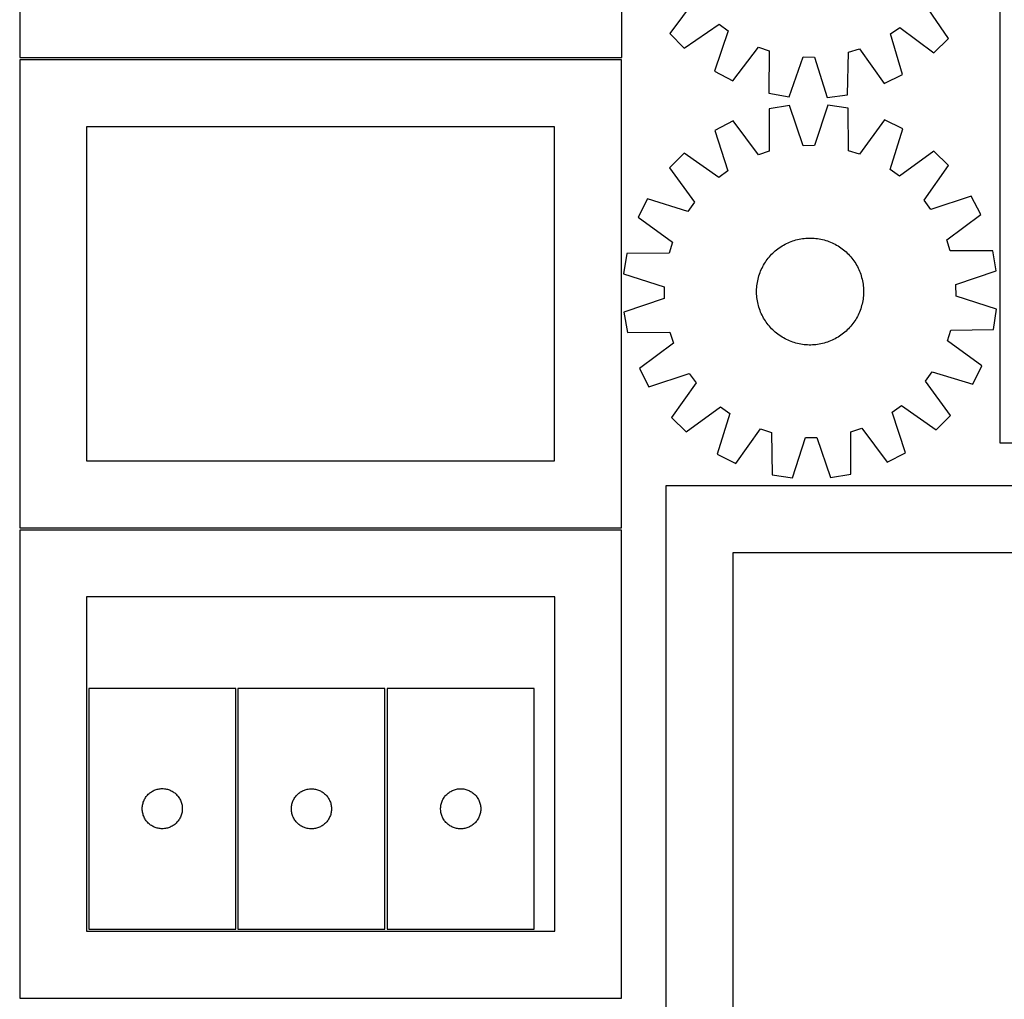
# Model space of a CAD drawing. Header units: millimetres. Extents: x 7 to 1493, y 7 to 2993.
# Tile 2 of 12: x 7 to 743, y 709 to 1442. Entities that reach past the tile are written whole.
import ezdxf

# ---------------------------------------------------------------- set-up
doc = ezdxf.new("R2010")
doc.units = ezdxf.units.MM
doc.layers.add('CUT', color=7, linetype='CONTINUOUS', true_color=0x000000)

msp = doc.modelspace()

# ---------------------------------------------------------------- linework, layer by layer
at = {"layer": 'CUT'}
for p, q in [((6.79438, 1763.738703), (6.79438, 1413.738703)), ((456.79438, 1413.738703), (456.79438, 1763.738703)), ((739.53968, 1475.497859), (739.53968, 1125.497859)), ((511.670722, 1457.147643), (492.66978, 1431.692998)), ((701.204687, 1427.848827), (683.154806, 1453.986474)), ((503.34699, 1420.614743), (529.484636, 1438.664624)), ((529.484636, 1438.664624), (536.327358, 1433.497755)), ((657.643286, 1431.261395), (664.671787, 1436.17256)), ((664.671787, 1436.17256), (690.126432, 1417.171617)), ((492.66978, 1431.692998), (503.34699, 1420.614743)), ((536.327358, 1433.497755), (526.122305, 1403.417335)), ((666.732766, 1400.825296), (657.643286, 1431.261395)), ((539.700305, 1396.180729), (558.980964, 1421.424162)), ((558.980964, 1421.424162), (567.085429, 1418.624695)), ((690.126432, 1417.171617), (701.204687, 1427.848827)), ((6.79438, 1413.738703), (456.79438, 1413.738703)), ((567.085429, 1418.624695), (566.675208, 1386.862981)), ((581.824887, 1384.176392), (592.361234, 1414.142375)), ((592.361234, 1414.142375), (600.934121, 1413.984341)), ((600.934121, 1413.984341), (610.358887, 1383.650391)), ((625.59729, 1385.776801), (626.357953, 1417.532054)), ((626.357953, 1417.532054), (634.560088, 1420.030923)), ((634.560088, 1420.030923), (652.89728, 1394.094035)), ((456.581163, 1411.903089), (6.581163, 1411.903089)), ((6.581163, 1411.903089), (6.581163, 1061.903089)), ((456.581163, 1061.903089), (456.581163, 1411.903089)), ((526.122305, 1403.417335), (539.700305, 1396.180729)), ((652.89728, 1394.094035), (666.732766, 1400.825296)), ((566.675208, 1386.862981), (581.824887, 1384.176392)), ((610.358887, 1383.650391), (625.59729, 1385.776801)), ((582.202511, 1377.7731), (567.025267, 1375.246879)), ((592.421358, 1347.697364), (582.202511, 1377.7731)), ((610.740478, 1377.997306), (600.995437, 1347.764725)), ((625.955541, 1375.709859), (610.740478, 1377.997306)), ((567.025267, 1375.246879), (567.099563, 1343.482603)), ((626.380328, 1343.948336), (625.955541, 1375.709859)), ((539.95333, 1366.21493), (526.299558, 1359.122324)), ((558.965945, 1340.769002), (539.95333, 1366.21493)), ((653.166043, 1367.104374), (634.555578, 1341.362864)), ((666.929568, 1360.227169), (653.166043, 1367.104374)), ((406.581163, 1361.903089), (56.581163, 1361.903089)), ((56.581163, 1361.903089), (56.581163, 1111.903089)), ((406.581163, 1111.903089), (406.581163, 1361.903089)), ((526.299558, 1359.122324), (536.18592, 1328.935662)), ((657.518714, 1329.8889), (666.929568, 1360.227169)), ((600.995437, 1347.764725), (592.421358, 1347.697364)), ((503.343643, 1342.166742), (492.54987, 1331.202026)), ((529.288938, 1323.841448), (503.343643, 1342.166742)), ((567.099563, 1343.482603), (558.965945, 1340.769002)), ((634.555578, 1341.362864), (626.380328, 1343.948336)), ((690.149053, 1343.634359), (664.494884, 1324.903679)), ((701.113769, 1332.840586), (690.149053, 1343.634359)), ((682.788475, 1306.895291), (701.113769, 1332.840586)), ((492.54987, 1331.202026), (511.28055, 1305.547857)), ((536.18592, 1328.935662), (529.288938, 1323.841448)), ((664.494884, 1324.903679), (657.518714, 1329.8889)), ((475.95706, 1307.982541), (469.079855, 1294.219016)), ((506.295329, 1298.571687), (475.95706, 1307.982541)), ((511.28055, 1305.547857), (506.295329, 1298.571687)), ((687.882688, 1299.998309), (682.788475, 1306.895291)), ((718.069351, 1309.884671), (687.882688, 1299.998309)), ((725.161957, 1296.230899), (718.069351, 1309.884671)), ((699.716029, 1277.218284), (725.161957, 1296.230899)), ((469.079855, 1294.219016), (494.821365, 1275.608551)), ((494.821365, 1275.608551), (492.235893, 1267.433301)), ((577.747203, 1273.363817), (578.848356, 1273.969184)), ((578.848356, 1273.969184), (579.96798, 1274.539664)), ((579.96798, 1274.539664), (581.104972, 1275.074695)), ((581.104972, 1275.074695), (582.258208, 1275.573748)), ((582.258208, 1275.573748), (583.42655, 1276.03633)), ((583.42655, 1276.03633), (584.608846, 1276.461986)), ((584.608846, 1276.461986), (585.803929, 1276.850295)), ((585.803929, 1276.850295), (587.010619, 1277.200874)), ((587.010619, 1277.200874), (588.227726, 1277.513377)), ((588.227726, 1277.513377), (589.454048, 1277.787495)), ((589.454048, 1277.787495), (590.688375, 1278.022959)), ((590.688375, 1278.022959), (591.92949, 1278.219535)), ((591.92949, 1278.219535), (593.176166, 1278.377029)), ((593.176166, 1278.377029), (594.427174, 1278.495287)), ((594.427174, 1278.495287), (595.68128, 1278.574192)), ((595.68128, 1278.574192), (596.937245, 1278.613665)), ((596.937245, 1278.613665), (598.193831, 1278.613668)), ((598.193831, 1278.613668), (599.449796, 1278.5742)), ((599.449796, 1278.5742), (600.703902, 1278.495302)), ((600.703902, 1278.495302), (601.954911, 1278.377049)), ((601.954911, 1278.377049), (603.201588, 1278.21956)), ((603.201588, 1278.21956), (604.442703, 1278.02299)), ((604.442703, 1278.02299), (605.677032, 1277.787532)), ((605.677032, 1277.787532), (606.903355, 1277.513419)), ((606.903355, 1277.513419), (608.120463, 1277.200922)), ((608.120463, 1277.200922), (609.327155, 1276.850348)), ((609.327155, 1276.850348), (610.52224, 1276.462045)), ((610.52224, 1276.462045), (611.704538, 1276.036394)), ((611.704538, 1276.036394), (612.872882, 1275.573817)), ((612.872882, 1275.573817), (614.02612, 1275.074769)), ((614.02612, 1275.074769), (615.163114, 1274.539744)), ((615.163114, 1274.539744), (616.282741, 1273.969268)), ((616.282741, 1273.969268), (617.383897, 1273.363906)), ((702.42963, 1269.084666), (699.716029, 1277.218284)), ((460.474371, 1267.008514), (458.186923, 1251.793451)), ((492.235893, 1267.433301), (460.474371, 1267.008514)), ((567.980324, 1265.539035), (568.840513, 1266.455048)), ((568.840513, 1266.455048), (569.729051, 1267.34359)), ((569.729051, 1267.34359), (570.645061, 1268.203784)), ((570.645061, 1268.203784), (571.587638, 1269.034781)), ((571.587638, 1269.034781), (572.555851, 1269.835761)), ((572.555851, 1269.835761), (573.548747, 1270.605933)), ((573.548747, 1270.605933), (574.565344, 1271.344538)), ((574.565344, 1271.344538), (575.60464, 1272.050846)), ((575.60464, 1272.050846), (576.665609, 1272.724161)), ((576.665609, 1272.724161), (577.747203, 1273.363817)), ((617.383897, 1273.363906), (618.465494, 1272.724255)), ((618.465494, 1272.724255), (619.526465, 1272.050945)), ((619.526465, 1272.050945), (620.565764, 1271.344642)), ((620.565764, 1271.344642), (621.582365, 1270.606042)), ((621.582365, 1270.606042), (622.575264, 1269.835874)), ((622.575264, 1269.835874), (623.543481, 1269.034898)), ((623.543481, 1269.034898), (624.486062, 1268.203906)), ((624.486062, 1268.203906), (625.402075, 1267.343716)), ((625.402075, 1267.343716), (626.290617, 1266.455178)), ((626.290617, 1266.455178), (627.150811, 1265.539168)), ((734.193906, 1269.158963), (702.42963, 1269.084666)), ((736.720127, 1253.981718), (734.193906, 1269.158963)), ((562.820323, 1258.43687), (563.459974, 1259.518467)), ((563.459974, 1259.518467), (564.133284, 1260.579439)), ((564.133284, 1260.579439), (564.839588, 1261.618737)), ((564.839588, 1261.618737), (565.578188, 1262.635338)), ((565.578188, 1262.635338), (566.348355, 1263.628237)), ((566.348355, 1263.628237), (567.149331, 1264.596455)), ((567.149331, 1264.596455), (567.980324, 1265.539035)), ((627.150811, 1265.539168), (627.981808, 1264.596592)), ((627.981808, 1264.596592), (628.782788, 1263.628378)), ((628.782788, 1263.628378), (629.55296, 1262.635482)), ((629.55296, 1262.635482), (630.291565, 1261.618885)), ((630.291565, 1261.618885), (630.997873, 1260.579589)), ((630.997873, 1260.579589), (631.671188, 1259.51862)), ((631.671188, 1259.51862), (632.310844, 1258.437026)), ((458.186923, 1251.793451), (488.419504, 1242.04841)), ((559.722185, 1251.575213), (560.147835, 1252.757511)), ((560.147835, 1252.757511), (560.610412, 1253.925855)), ((560.610412, 1253.925855), (561.10946, 1255.079093)), ((561.10946, 1255.079093), (561.644485, 1256.216087)), ((561.644485, 1256.216087), (562.214961, 1257.335714)), ((562.214961, 1257.335714), (562.820323, 1258.43687)), ((632.310844, 1258.437026), (632.916211, 1257.335873)), ((632.916211, 1257.335873), (633.486691, 1256.216249)), ((633.486691, 1256.216249), (634.021722, 1255.079258)), ((634.021722, 1255.079258), (634.520775, 1253.926022)), ((634.520775, 1253.926022), (634.983357, 1252.757679)), ((634.983357, 1252.757679), (635.409013, 1251.575383)), ((706.644391, 1243.762871), (736.720127, 1253.981718)), ((557.80718, 1243.007884), (557.964669, 1244.254561)), ((557.964669, 1244.254561), (558.16124, 1245.495676)), ((558.16124, 1245.495676), (558.396697, 1246.730005)), ((558.396697, 1246.730005), (558.67081, 1247.956328)), ((558.67081, 1247.956328), (558.983308, 1249.173436)), ((558.983308, 1249.173436), (559.333881, 1250.380128)), ((559.333881, 1250.380128), (559.722185, 1251.575213)), ((635.409013, 1251.575383), (635.797322, 1250.3803)), ((635.797322, 1250.3803), (636.147901, 1249.17361)), ((636.147901, 1249.17361), (636.460404, 1247.956503)), ((636.460404, 1247.956503), (636.734522, 1246.730181)), ((636.734522, 1246.730181), (636.969986, 1245.495854)), ((636.969986, 1245.495854), (637.166562, 1244.25474)), ((637.166562, 1244.25474), (637.324056, 1243.008063)), ((488.419504, 1242.04841), (488.486865, 1233.474331)), ((557.570561, 1239.246804), (557.610029, 1240.502769)), ((557.570564, 1237.990218), (557.570561, 1239.246804)), ((557.610037, 1236.734253), (557.570564, 1237.990218)), ((557.610029, 1240.502769), (557.688928, 1241.756875)), ((557.688928, 1241.756875), (557.80718, 1243.007884)), ((637.324056, 1243.008063), (637.442314, 1241.757055)), ((637.442314, 1241.757055), (637.521219, 1240.502949)), ((637.521219, 1240.502949), (637.560692, 1239.246984)), ((637.560695, 1237.990398), (637.521227, 1236.734433)), ((637.560692, 1239.246984), (637.560695, 1237.990398)), ((706.711752, 1235.188792), (706.644391, 1243.762871)), ((488.486865, 1233.474331), (458.411129, 1223.255484)), ((557.688942, 1235.480147), (557.610037, 1236.734253)), ((557.8072, 1234.229139), (557.688942, 1235.480147)), ((557.964694, 1232.982463), (557.8072, 1234.229139)), ((558.16127, 1231.741348), (557.964694, 1232.982463)), ((558.396734, 1230.507021), (558.16127, 1231.741348)), ((558.670852, 1229.280699), (558.396734, 1230.507021)), ((636.734559, 1230.507197), (636.460446, 1229.280874)), ((636.970017, 1231.741526), (636.734559, 1230.507197)), ((637.166587, 1232.982641), (636.970017, 1231.741526)), ((637.324076, 1234.229318), (637.166587, 1232.982641)), ((637.442328, 1235.480327), (637.324076, 1234.229318)), ((637.521227, 1236.734433), (637.442328, 1235.480327)), ((736.944333, 1225.443751), (706.711752, 1235.188792)), ((458.411129, 1223.255484), (460.93735, 1208.07824)), ((558.983355, 1228.063592), (558.670852, 1229.280699)), ((559.333934, 1226.856902), (558.983355, 1228.063592)), ((559.722243, 1225.661819), (559.333934, 1226.856902)), ((560.147899, 1224.479523), (559.722243, 1225.661819)), ((560.610481, 1223.311181), (560.147899, 1224.479523)), ((561.109534, 1222.157945), (560.610481, 1223.311181)), ((561.644565, 1221.020953), (561.109534, 1222.157945)), ((634.021796, 1222.158109), (633.486771, 1221.021115)), ((634.520844, 1223.311347), (634.021796, 1222.158109)), ((634.983421, 1224.479692), (634.520844, 1223.311347)), ((635.409072, 1225.66199), (634.983421, 1224.479692)), ((635.797375, 1226.857074), (635.409072, 1225.66199)), ((636.147949, 1228.063766), (635.797375, 1226.857074)), ((636.460446, 1229.280874), (636.147949, 1228.063766)), ((734.656885, 1210.228689), (736.944333, 1225.443751)), ((562.215045, 1219.901329), (561.644565, 1221.020953)), ((562.820412, 1218.800176), (562.215045, 1219.901329)), ((563.460069, 1217.718582), (562.820412, 1218.800176)), ((564.133383, 1216.657613), (563.460069, 1217.718582)), ((564.839691, 1215.618317), (564.133383, 1216.657613)), ((565.578296, 1214.60172), (564.839691, 1215.618317)), ((630.291669, 1215.618465), (629.553068, 1214.601864)), ((630.997972, 1216.657764), (630.291669, 1215.618465)), ((631.671282, 1217.718735), (630.997972, 1216.657764)), ((632.310933, 1218.800333), (631.671282, 1217.718735)), ((632.916295, 1219.901488), (632.310933, 1218.800333)), ((633.486771, 1221.021115), (632.916295, 1219.901488)), ((460.93735, 1208.07824), (492.701626, 1208.152536)), ((492.701626, 1208.152536), (495.415227, 1200.018918)), ((566.348468, 1213.608825), (565.578296, 1214.60172)), ((567.149448, 1212.640611), (566.348468, 1213.608825)), ((567.980445, 1211.698034), (567.149448, 1212.640611)), ((568.840639, 1210.782025), (567.980445, 1211.698034)), ((569.729181, 1209.893486), (568.840639, 1210.782025)), ((570.645194, 1209.033297), (569.729181, 1209.893486)), ((571.587775, 1208.202304), (570.645194, 1209.033297)), ((572.555992, 1207.401328), (571.587775, 1208.202304)), ((623.543618, 1208.202421), (622.575405, 1207.401441)), ((624.486195, 1209.033418), (623.543618, 1208.202421)), ((625.402205, 1209.893612), (624.486195, 1209.033418)), ((626.290743, 1210.782154), (625.402205, 1209.893612)), ((627.150932, 1211.698167), (626.290743, 1210.782154)), ((627.981925, 1212.640748), (627.150932, 1211.698167)), ((628.782901, 1213.608965), (627.981925, 1212.640748)), ((629.553068, 1214.601864), (628.782901, 1213.608965)), ((700.309891, 1201.628652), (702.895363, 1209.803901)), ((702.895363, 1209.803901), (734.656885, 1210.228689)), ((573.548891, 1206.631161), (572.555992, 1207.401328)), ((574.565492, 1205.892561), (573.548891, 1206.631161)), ((575.604791, 1205.186257), (574.565492, 1205.892561)), ((576.665762, 1204.512947), (575.604791, 1205.186257)), ((577.74736, 1203.873296), (576.665762, 1204.512947)), ((578.848515, 1203.267934), (577.74736, 1203.873296)), ((579.968142, 1202.697458), (578.848515, 1203.267934)), ((581.105136, 1202.162433), (579.968142, 1202.697458)), ((582.258374, 1201.663385), (581.105136, 1202.162433)), ((583.426719, 1201.200808), (582.258374, 1201.663385)), ((584.609017, 1200.775158), (583.426719, 1201.200808)), ((585.804101, 1200.386854), (584.609017, 1200.775158)), ((587.010793, 1200.036281), (585.804101, 1200.386854)), ((609.327327, 1200.386907), (608.120637, 1200.036328)), ((610.52241, 1200.775216), (609.327327, 1200.386907)), ((611.704706, 1201.200872), (610.52241, 1200.775216)), ((612.873049, 1201.663454), (611.704706, 1201.200872)), ((614.026284, 1202.162507), (612.873049, 1201.663454)), ((615.163276, 1202.697538), (614.026284, 1202.162507)), ((616.2829, 1203.268018), (615.163276, 1202.697538)), ((617.384053, 1203.873385), (616.2829, 1203.268018)), ((618.465647, 1204.513042), (617.384053, 1203.873385)), ((619.526616, 1205.186356), (618.465647, 1204.513042)), ((620.565912, 1205.892664), (619.526616, 1205.186356)), ((621.582509, 1206.631269), (620.565912, 1205.892664)), ((622.575405, 1207.401441), (621.582509, 1206.631269)), ((726.051401, 1183.018186), (700.309891, 1201.628652)), ((495.415227, 1200.018918), (469.969299, 1181.006303)), ((588.227901, 1199.723783), (587.010793, 1200.036281)), ((589.454224, 1199.44967), (588.227901, 1199.723783)), ((590.688553, 1199.214213), (589.454224, 1199.44967)), ((591.929668, 1199.017642), (590.688553, 1199.214213)), ((593.176345, 1198.860153), (591.929668, 1199.017642)), ((594.427354, 1198.741901), (593.176345, 1198.860153)), ((595.68146, 1198.663002), (594.427354, 1198.741901)), ((596.937425, 1198.623534), (595.68146, 1198.663002)), ((598.194011, 1198.623537), (596.937425, 1198.623534)), ((599.449976, 1198.66301), (598.194011, 1198.623537)), ((600.704082, 1198.741915), (599.449976, 1198.66301)), ((601.95509, 1198.860173), (600.704082, 1198.741915)), ((603.201767, 1199.017667), (601.95509, 1198.860173)), ((604.442881, 1199.214244), (603.201767, 1199.017667)), ((605.677208, 1199.449707), (604.442881, 1199.214244)), ((606.90353, 1199.723825), (605.677208, 1199.449707)), ((608.120637, 1200.036328), (606.90353, 1199.723825)), ((469.969299, 1181.006303), (477.061905, 1167.352531)), ((683.850706, 1171.689345), (688.835927, 1178.665515)), ((688.835927, 1178.665515), (719.174196, 1169.254661)), ((719.174196, 1169.254661), (726.051401, 1183.018186)), ((477.061905, 1167.352531), (507.248568, 1177.238893)), ((507.248568, 1177.238893), (512.342781, 1170.341911)), ((702.581386, 1146.035176), (683.850706, 1171.689345)), ((512.342781, 1170.341911), (494.017487, 1144.396616)), ((504.982203, 1133.602843), (530.636372, 1152.333523)), ((530.636372, 1152.333523), (537.612542, 1147.348302)), ((658.945336, 1148.301541), (665.842318, 1153.395754)), ((665.842318, 1153.395754), (691.787613, 1135.07046)), ((494.017487, 1144.396616), (504.982203, 1133.602843)), ((537.612542, 1147.348302), (528.201688, 1117.010033)), ((668.831698, 1118.114878), (658.945336, 1148.301541)), ((691.787613, 1135.07046), (702.581386, 1146.035176)), ((541.965213, 1110.132828), (560.575679, 1135.874338)), ((560.575679, 1135.874338), (568.750928, 1133.288866)), ((628.031693, 1133.754599), (636.165311, 1136.4682)), ((636.165311, 1136.4682), (655.177926, 1111.022272)), ((568.750928, 1133.288866), (569.175715, 1101.527344)), ((584.390778, 1099.239896), (594.135819, 1129.472477)), ((594.135819, 1129.472477), (602.709898, 1129.539838)), ((602.709898, 1129.539838), (612.928745, 1099.464102)), ((628.10599, 1101.990323), (628.031693, 1133.754599)), ((739.53968, 1125.497859), (1189.53968, 1125.497859)), ((56.581163, 1111.903089), (406.581163, 1111.903089)), ((528.201688, 1117.010033), (541.965213, 1110.132828)), ((655.177926, 1111.022272), (668.831698, 1118.114878)), ((569.175715, 1101.527344), (584.390778, 1099.239896)), ((612.928745, 1099.464102), (628.10599, 1101.990323)), ((839.720199, 1093.266221), (489.720199, 1093.266221)), ((489.720199, 1093.266221), (489.720199, 643.266221)), ((6.581163, 1061.903089), (456.581163, 1061.903089)), ((456.619859, 1060.197218), (6.619859, 1060.197218)), ((6.619859, 1060.197218), (6.619859, 710.197218)), ((456.619859, 710.197218), (456.619859, 1060.197218)), ((789.720199, 1043.266221), (539.720199, 1043.266221)), ((539.720199, 1043.266221), (539.720199, 693.266221)), ((406.619859, 1010.197218), (56.619859, 1010.197218)), ((56.619859, 1010.197218), (56.619859, 760.197218)), ((406.619859, 760.197218), (406.619859, 1010.197218)), ((168.192388, 941.871643), (58.192388, 941.871643)), ((58.192388, 941.871643), (58.192388, 761.871643)), ((168.192388, 761.871643), (168.192388, 941.871643)), ((279.712438, 941.767944), (169.712438, 941.767944)), ((169.712438, 941.767944), (169.712438, 761.767944)), ((279.712438, 761.767944), (279.712438, 941.767944)), ((281.314622, 941.773175), (281.314622, 761.773175)), ((391.314622, 941.773175), (281.314622, 941.773175)), ((391.314622, 761.773175), (391.314622, 941.773175)), ((101.1948, 860.874857), (101.674182, 861.480541)), ((101.674182, 861.480541), (102.184108, 862.060743)), ((102.184108, 862.060743), (102.723226, 862.613926)), ((102.723226, 862.613926), (103.290107, 863.138622)), ((103.290107, 863.138622), (103.883246, 863.63344)), ((103.883246, 863.63344), (104.501072, 864.097068)), ((104.501072, 864.097068), (105.141946, 864.528277)), ((105.141946, 864.528277), (105.804167, 864.925922)), ((105.804167, 864.925922), (106.485982, 865.288949)), ((106.485982, 865.288949), (107.18558, 865.616397)), ((107.18558, 865.616397), (107.901107, 865.907395)), ((107.901107, 865.907395), (108.630666, 866.161174)), ((108.630666, 866.161174), (109.372322, 866.377059)), ((109.372322, 866.377059), (110.124107, 866.554478)), ((110.124107, 866.554478), (110.88403, 866.692962)), ((110.88403, 866.692962), (111.650073, 866.792141)), ((111.650073, 866.792141), (112.420207, 866.851755)), ((112.420207, 866.851755), (113.192388, 866.871643)), ((113.192388, 866.871643), (113.96457, 866.851755)), ((113.96457, 866.851755), (114.734703, 866.792141)), ((114.734703, 866.792141), (115.500747, 866.692962)), ((115.500747, 866.692962), (116.260669, 866.554478)), ((116.260669, 866.554478), (117.012455, 866.377059)), ((117.012455, 866.377059), (117.754111, 866.161174)), ((117.754111, 866.161174), (118.48367, 865.907395)), ((118.48367, 865.907395), (119.199197, 865.616397)), ((119.199197, 865.616397), (119.898795, 865.288949)), ((119.898795, 865.288949), (120.580609, 864.925922)), ((120.580609, 864.925922), (121.242831, 864.528277)), ((121.242831, 864.528277), (121.883705, 864.097068)), ((121.883705, 864.097068), (122.501531, 863.63344)), ((122.501531, 863.63344), (123.09467, 863.138622)), ((123.09467, 863.138622), (123.661551, 862.613926)), ((123.661551, 862.613926), (124.200669, 862.060743)), ((124.200669, 862.060743), (124.710595, 861.480541)), ((124.710595, 861.480541), (125.189977, 860.874857)), ((213.194232, 861.376842), (213.704158, 861.957045)), ((213.704158, 861.957045), (214.243276, 862.510227)), ((214.243276, 862.510227), (214.810157, 863.034923)), ((214.810157, 863.034923), (215.403296, 863.529742)), ((215.403296, 863.529742), (216.021122, 863.99337)), ((216.021122, 863.99337), (216.661996, 864.424578)), ((216.661996, 864.424578), (217.324217, 864.822223)), ((217.324217, 864.822223), (218.006032, 865.185251)), ((218.006032, 865.185251), (218.70563, 865.512698)), ((218.70563, 865.512698), (219.421157, 865.803697)), ((219.421157, 865.803697), (220.150716, 866.057475)), ((220.150716, 866.057475), (220.892372, 866.27336)), ((220.892372, 866.27336), (221.644157, 866.45078)), ((221.644157, 866.45078), (222.40408, 866.589263)), ((222.40408, 866.589263), (223.170124, 866.688443)), ((223.170124, 866.688443), (223.940257, 866.748056)), ((223.940257, 866.748056), (224.712438, 866.767944)), ((224.712438, 866.767944), (225.48462, 866.748056)), ((225.48462, 866.748056), (226.254753, 866.688443)), ((226.254753, 866.688443), (227.020797, 866.589263)), ((227.020797, 866.589263), (227.780719, 866.45078)), ((227.780719, 866.45078), (228.532505, 866.27336)), ((228.532505, 866.27336), (229.274161, 866.057475)), ((229.274161, 866.057475), (230.00372, 865.803697)), ((230.00372, 865.803697), (230.719247, 865.512698)), ((230.719247, 865.512698), (231.418845, 865.185251)), ((231.418845, 865.185251), (232.100659, 864.822223)), ((232.100659, 864.822223), (232.762881, 864.424578)), ((232.762881, 864.424578), (233.403755, 863.99337)), ((233.403755, 863.99337), (234.021581, 863.529742)), ((234.021581, 863.529742), (234.61472, 863.034923)), ((234.61472, 863.034923), (235.181601, 862.510227)), ((235.181601, 862.510227), (235.720719, 861.957045)), ((235.720719, 861.957045), (236.230645, 861.376842)), ((324.796415, 861.382073), (325.306341, 861.962275)), ((325.306341, 861.962275), (325.845459, 862.515458)), ((325.845459, 862.515458), (326.41234, 863.040154)), ((326.41234, 863.040154), (327.005479, 863.534972)), ((327.005479, 863.534972), (327.623305, 863.9986)), ((327.623305, 863.9986), (328.264179, 864.429809)), ((328.264179, 864.429809), (328.926401, 864.827454)), ((328.926401, 864.827454), (329.608215, 865.190481)), ((329.608215, 865.190481), (330.307813, 865.517929)), ((330.307813, 865.517929), (331.02334, 865.808927)), ((331.02334, 865.808927), (331.752899, 866.062706)), ((331.752899, 866.062706), (332.494555, 866.278591)), ((332.494555, 866.278591), (333.246341, 866.45601)), ((333.246341, 866.45601), (334.006263, 866.594494)), ((334.006263, 866.594494), (334.772307, 866.693673)), ((334.772307, 866.693673), (335.54244, 866.753287)), ((335.54244, 866.753287), (336.314622, 866.773175)), ((336.314622, 866.773175), (337.086803, 866.753287)), ((337.086803, 866.753287), (337.856937, 866.693673)), ((337.856937, 866.693673), (338.62298, 866.594494)), ((338.62298, 866.594494), (339.382903, 866.45601)), ((339.382903, 866.45601), (340.134688, 866.278591)), ((340.134688, 866.278591), (340.876344, 866.062706)), ((340.876344, 866.062706), (341.605903, 865.808927)), ((341.605903, 865.808927), (342.32143, 865.517929)), ((342.32143, 865.517929), (343.021028, 865.190481)), ((343.021028, 865.190481), (343.702843, 864.827454)), ((343.702843, 864.827454), (344.365064, 864.429809)), ((344.365064, 864.429809), (345.005938, 863.9986)), ((345.005938, 863.9986), (345.623764, 863.534972)), ((345.623764, 863.534972), (346.216903, 863.040154)), ((346.216903, 863.040154), (346.783784, 862.515458)), ((346.783784, 862.515458), (347.322902, 861.962275)), ((347.322902, 861.962275), (347.832828, 861.382073)), ((98.316548, 853.797619), (98.435419, 854.560855)), ((98.435419, 854.560855), (98.593423, 855.316959)), ((98.593423, 855.316959), (98.79014, 856.063928)), ((98.79014, 856.063928), (99.02505, 856.799779)), ((99.02505, 856.799779), (99.297529, 857.522562)), ((99.297529, 857.522562), (99.606854, 858.230359)), ((99.606854, 858.230359), (99.952206, 858.921294)), ((99.952206, 858.921294), (100.332669, 859.593535)), ((100.332669, 859.593535), (100.747233, 860.245299)), ((100.747233, 860.245299), (101.1948, 860.874857)), ((125.189977, 860.874857), (125.637544, 860.245299)), ((125.637544, 860.245299), (126.052108, 859.593535)), ((126.052108, 859.593535), (126.43257, 858.921294)), ((126.43257, 858.921294), (126.777922, 858.230359)), ((126.777922, 858.230359), (127.087248, 857.522562)), ((127.087248, 857.522562), (127.359727, 856.799779)), ((127.359727, 856.799779), (127.594637, 856.063928)), ((127.594637, 856.063928), (127.791354, 855.316959)), ((127.791354, 855.316959), (127.949358, 854.560855)), ((127.949358, 854.560855), (128.068229, 853.797619)), ((209.836598, 853.69392), (209.955469, 854.457156)), ((209.955469, 854.457156), (210.113473, 855.213261)), ((210.113473, 855.213261), (210.31019, 855.960229)), ((210.31019, 855.960229), (210.5451, 856.69608)), ((210.5451, 856.69608), (210.817579, 857.418863)), ((210.817579, 857.418863), (211.126905, 858.12666)), ((211.126905, 858.12666), (211.472256, 858.817596)), ((211.472256, 858.817596), (211.852719, 859.489836)), ((211.852719, 859.489836), (212.267283, 860.1416)), ((212.267283, 860.1416), (212.71485, 860.771159)), ((212.71485, 860.771159), (213.194232, 861.376842)), ((236.230645, 861.376842), (236.710027, 860.771159)), ((236.710027, 860.771159), (237.157594, 860.1416)), ((237.157594, 860.1416), (237.572158, 859.489836)), ((237.572158, 859.489836), (237.95262, 858.817596)), ((237.95262, 858.817596), (238.297972, 858.12666)), ((238.297972, 858.12666), (238.607298, 857.418863)), ((238.607298, 857.418863), (238.879777, 856.69608)), ((238.879777, 856.69608), (239.114687, 855.960229)), ((239.114687, 855.960229), (239.311404, 855.213261)), ((239.311404, 855.213261), (239.469408, 854.457156)), ((239.469408, 854.457156), (239.588279, 853.69392)), ((321.438781, 853.69915), (321.557652, 854.462387)), ((321.557652, 854.462387), (321.715656, 855.218491)), ((321.715656, 855.218491), (321.912373, 855.96546)), ((321.912373, 855.96546), (322.147283, 856.701311)), ((322.147283, 856.701311), (322.419762, 857.424094)), ((322.419762, 857.424094), (322.729088, 858.131891)), ((322.729088, 858.131891), (323.07444, 858.822826)), ((323.07444, 858.822826), (323.454902, 859.495067)), ((323.454902, 859.495067), (323.869466, 860.146831)), ((323.869466, 860.146831), (324.317033, 860.776389)), ((324.317033, 860.776389), (324.796415, 861.382073)), ((347.832828, 861.382073), (348.31221, 860.776389)), ((348.31221, 860.776389), (348.759777, 860.146831)), ((348.759777, 860.146831), (349.174341, 859.495067)), ((349.174341, 859.495067), (349.554804, 858.822826)), ((349.554804, 858.822826), (349.900156, 858.131891)), ((349.900156, 858.131891), (350.209481, 857.424094)), ((350.209481, 857.424094), (350.48196, 856.701311)), ((350.48196, 856.701311), (350.71687, 855.96546)), ((350.71687, 855.96546), (350.913587, 855.218491)), ((350.913587, 855.218491), (351.071591, 854.462387)), ((351.071591, 854.462387), (351.190462, 853.69915)), ((98.197361, 852.257862), (98.237126, 853.029275)), ((98.197361, 851.485424), (98.197361, 852.257862)), ((98.237126, 850.714011), (98.197361, 851.485424)), ((98.237126, 853.029275), (98.316548, 853.797619)), ((98.316548, 849.945668), (98.237126, 850.714011)), ((98.435419, 849.182432), (98.316548, 849.945668)), ((98.593423, 848.426327), (98.435419, 849.182432)), ((98.79014, 847.679359), (98.593423, 848.426327)), ((99.02505, 846.943507), (98.79014, 847.679359)), ((99.297529, 846.220725), (99.02505, 846.943507)), ((127.359727, 846.943507), (127.087248, 846.220725)), ((127.594637, 847.679359), (127.359727, 846.943507)), ((127.791354, 848.426327), (127.594637, 847.679359)), ((127.949358, 849.182432), (127.791354, 848.426327)), ((128.068229, 849.945668), (127.949358, 849.182432)), ((128.068229, 853.797619), (128.147651, 853.029275)), ((128.147651, 850.714011), (128.068229, 849.945668)), ((128.147651, 853.029275), (128.187415, 852.257862)), ((128.187415, 851.485424), (128.147651, 850.714011)), ((128.187415, 852.257862), (128.187415, 851.485424)), ((209.717411, 852.154163), (209.757176, 852.925576)), ((209.717411, 851.381726), (209.717411, 852.154163)), ((209.757176, 850.610313), (209.717411, 851.381726)), ((209.757176, 852.925576), (209.836598, 853.69392)), ((209.836598, 849.841969), (209.757176, 850.610313)), ((209.955469, 849.078733), (209.836598, 849.841969)), ((210.113473, 848.322628), (209.955469, 849.078733)), ((210.31019, 847.57566), (210.113473, 848.322628)), ((210.5451, 846.839809), (210.31019, 847.57566)), ((210.817579, 846.117026), (210.5451, 846.839809)), ((238.879777, 846.839809), (238.607298, 846.117026)), ((239.114687, 847.57566), (238.879777, 846.839809)), ((239.311404, 848.322628), (239.114687, 847.57566)), ((239.469408, 849.078733), (239.311404, 848.322628)), ((239.588279, 849.841969), (239.469408, 849.078733)), ((239.588279, 853.69392), (239.667701, 852.925576)), ((239.667701, 850.610313), (239.588279, 849.841969)), ((239.667701, 852.925576), (239.707465, 852.154163)), ((239.707465, 851.381726), (239.667701, 850.610313)), ((239.707465, 852.154163), (239.707465, 851.381726)), ((321.319595, 852.159394), (321.359359, 852.930807)), ((321.319595, 851.386956), (321.319595, 852.159394)), ((321.359359, 850.615543), (321.319595, 851.386956)), ((321.359359, 852.930807), (321.438781, 853.69915)), ((321.438781, 849.8472), (321.359359, 850.615543)), ((321.557652, 849.083964), (321.438781, 849.8472)), ((321.715656, 848.327859), (321.557652, 849.083964)), ((321.912373, 847.580891), (321.715656, 848.327859)), ((322.147283, 846.845039), (321.912373, 847.580891)), ((322.419762, 846.122257), (322.147283, 846.845039)), ((350.48196, 846.845039), (350.209481, 846.122257)), ((350.71687, 847.580891), (350.48196, 846.845039)), ((350.913587, 848.327859), (350.71687, 847.580891)), ((351.071591, 849.083964), (350.913587, 848.327859)), ((351.190462, 849.8472), (351.071591, 849.083964)), ((351.190462, 853.69915), (351.269884, 852.930807)), ((351.269884, 850.615543), (351.190462, 849.8472)), ((351.269884, 852.930807), (351.309649, 852.159394)), ((351.309649, 851.386956), (351.269884, 850.615543)), ((351.309649, 852.159394), (351.309649, 851.386956)), ((99.606854, 845.512927), (99.297529, 846.220725)), ((99.952206, 844.821992), (99.606854, 845.512927)), ((100.332669, 844.149751), (99.952206, 844.821992)), ((100.747233, 843.497987), (100.332669, 844.149751)), ((101.1948, 842.868429), (100.747233, 843.497987)), ((101.674182, 842.262746), (101.1948, 842.868429)), ((102.184108, 841.682543), (101.674182, 842.262746)), ((102.723226, 841.12936), (102.184108, 841.682543)), ((103.290107, 840.604664), (102.723226, 841.12936)), ((103.883246, 840.109846), (103.290107, 840.604664)), ((104.501072, 839.646218), (103.883246, 840.109846)), ((105.141946, 839.21501), (104.501072, 839.646218)), ((121.883705, 839.646218), (121.242831, 839.21501)), ((122.501531, 840.109846), (121.883705, 839.646218)), ((123.09467, 840.604664), (122.501531, 840.109846)), ((123.661551, 841.12936), (123.09467, 840.604664)), ((124.200669, 841.682543), (123.661551, 841.12936)), ((124.710595, 842.262746), (124.200669, 841.682543)), ((125.189977, 842.868429), (124.710595, 842.262746)), ((125.637544, 843.497987), (125.189977, 842.868429)), ((126.052108, 844.149751), (125.637544, 843.497987)), ((126.43257, 844.821992), (126.052108, 844.149751)), ((126.777922, 845.512927), (126.43257, 844.821992)), ((127.087248, 846.220725), (126.777922, 845.512927)), ((211.126905, 845.409229), (210.817579, 846.117026)), ((211.472256, 844.718293), (211.126905, 845.409229)), ((211.852719, 844.046052), (211.472256, 844.718293)), ((212.267283, 843.394289), (211.852719, 844.046052)), ((212.71485, 842.76473), (212.267283, 843.394289)), ((213.194232, 842.159047), (212.71485, 842.76473)), ((213.704158, 841.578844), (213.194232, 842.159047)), ((214.243276, 841.025662), (213.704158, 841.578844)), ((214.810157, 840.500966), (214.243276, 841.025662)), ((215.403296, 840.006147), (214.810157, 840.500966)), ((216.021122, 839.542519), (215.403296, 840.006147)), ((216.661996, 839.111311), (216.021122, 839.542519)), ((233.403755, 839.542519), (232.762881, 839.111311)), ((234.021581, 840.006147), (233.403755, 839.542519)), ((234.61472, 840.500966), (234.021581, 840.006147)), ((235.181601, 841.025662), (234.61472, 840.500966)), ((235.720719, 841.578844), (235.181601, 841.025662)), ((236.230645, 842.159047), (235.720719, 841.578844)), ((236.710027, 842.76473), (236.230645, 842.159047)), ((237.157594, 843.394289), (236.710027, 842.76473)), ((237.572158, 844.046052), (237.157594, 843.394289)), ((237.95262, 844.718293), (237.572158, 844.046052)), ((238.297972, 845.409229), (237.95262, 844.718293)), ((238.607298, 846.117026), (238.297972, 845.409229)), ((322.729088, 845.414459), (322.419762, 846.122257)), ((323.07444, 844.723524), (322.729088, 845.414459)), ((323.454902, 844.051283), (323.07444, 844.723524)), ((323.869466, 843.399519), (323.454902, 844.051283)), ((324.317033, 842.769961), (323.869466, 843.399519)), ((324.796415, 842.164277), (324.317033, 842.769961)), ((325.306341, 841.584075), (324.796415, 842.164277)), ((325.845459, 841.030892), (325.306341, 841.584075)), ((326.41234, 840.506196), (325.845459, 841.030892)), ((327.005479, 840.011378), (326.41234, 840.506196)), ((327.623305, 839.54775), (327.005479, 840.011378)), ((328.264179, 839.116542), (327.623305, 839.54775)), ((345.005938, 839.54775), (344.365064, 839.116542)), ((345.623764, 840.011378), (345.005938, 839.54775)), ((346.216903, 840.506196), (345.623764, 840.011378)), ((346.783784, 841.030892), (346.216903, 840.506196)), ((347.322902, 841.584075), (346.783784, 841.030892)), ((347.832828, 842.164277), (347.322902, 841.584075)), ((348.31221, 842.769961), (347.832828, 842.164277)), ((348.759777, 843.399519), (348.31221, 842.769961)), ((349.174341, 844.051283), (348.759777, 843.399519)), ((349.554804, 844.723524), (349.174341, 844.051283)), ((349.900156, 845.414459), (349.554804, 844.723524)), ((350.209481, 846.122257), (349.900156, 845.414459)), ((105.804167, 838.817365), (105.141946, 839.21501)), ((106.485982, 838.454337), (105.804167, 838.817365)), ((107.18558, 838.12689), (106.485982, 838.454337)), ((107.901107, 837.835891), (107.18558, 838.12689)), ((108.630666, 837.582112), (107.901107, 837.835891)), ((109.372322, 837.366227), (108.630666, 837.582112)), ((110.124107, 837.188808), (109.372322, 837.366227)), ((110.88403, 837.050325), (110.124107, 837.188808)), ((111.650073, 836.951145), (110.88403, 837.050325)), ((112.420207, 836.891532), (111.650073, 836.951145)), ((113.192388, 836.871643), (112.420207, 836.891532)), ((113.96457, 836.891532), (113.192388, 836.871643)), ((114.734703, 836.951145), (113.96457, 836.891532)), ((115.500747, 837.050325), (114.734703, 836.951145)), ((116.260669, 837.188808), (115.500747, 837.050325)), ((117.012455, 837.366227), (116.260669, 837.188808)), ((117.754111, 837.582112), (117.012455, 837.366227)), ((118.48367, 837.835891), (117.754111, 837.582112)), ((119.199197, 838.12689), (118.48367, 837.835891)), ((119.898795, 838.454337), (119.199197, 838.12689)), ((120.580609, 838.817365), (119.898795, 838.454337)), ((121.242831, 839.21501), (120.580609, 838.817365)), ((217.324217, 838.713666), (216.661996, 839.111311)), ((218.006032, 838.350638), (217.324217, 838.713666)), ((218.70563, 838.023191), (218.006032, 838.350638)), ((219.421157, 837.732192), (218.70563, 838.023191)), ((220.150716, 837.478414), (219.421157, 837.732192)), ((220.892372, 837.262529), (220.150716, 837.478414)), ((221.644157, 837.085109), (220.892372, 837.262529)), ((222.40408, 836.946626), (221.644157, 837.085109)), ((223.170124, 836.847446), (222.40408, 836.946626)), ((223.940257, 836.787833), (223.170124, 836.847446)), ((224.712438, 836.767944), (223.940257, 836.787833)), ((225.48462, 836.787833), (224.712438, 836.767944)), ((226.254753, 836.847446), (225.48462, 836.787833)), ((227.020797, 836.946626), (226.254753, 836.847446)), ((227.780719, 837.085109), (227.020797, 836.946626)), ((228.532505, 837.262529), (227.780719, 837.085109)), ((229.274161, 837.478414), (228.532505, 837.262529)), ((230.00372, 837.732192), (229.274161, 837.478414)), ((230.719247, 838.023191), (230.00372, 837.732192)), ((231.418845, 838.350638), (230.719247, 838.023191)), ((232.100659, 838.713666), (231.418845, 838.350638)), ((232.762881, 839.111311), (232.100659, 838.713666)), ((328.926401, 838.718897), (328.264179, 839.116542)), ((329.608215, 838.355869), (328.926401, 838.718897)), ((330.307813, 838.028422), (329.608215, 838.355869)), ((331.02334, 837.737423), (330.307813, 838.028422)), ((331.752899, 837.483644), (331.02334, 837.737423)), ((332.494555, 837.267759), (331.752899, 837.483644)), ((333.246341, 837.09034), (332.494555, 837.267759)), ((334.006263, 836.951857), (333.246341, 837.09034)), ((334.772307, 836.852677), (334.006263, 836.951857)), ((335.54244, 836.793064), (334.772307, 836.852677)), ((336.314622, 836.773175), (335.54244, 836.793064)), ((337.086803, 836.793064), (336.314622, 836.773175)), ((337.856937, 836.852677), (337.086803, 836.793064)), ((338.62298, 836.951857), (337.856937, 836.852677)), ((339.382903, 837.09034), (338.62298, 836.951857)), ((340.134688, 837.267759), (339.382903, 837.09034)), ((340.876344, 837.483644), (340.134688, 837.267759)), ((341.605903, 837.737423), (340.876344, 837.483644)), ((342.32143, 838.028422), (341.605903, 837.737423)), ((343.021028, 838.355869), (342.32143, 838.028422)), ((343.702843, 838.718897), (343.021028, 838.355869)), ((344.365064, 839.116542), (343.702843, 838.718897)), ((56.619859, 760.197218), (406.619859, 760.197218)), ((58.192388, 761.871643), (168.192388, 761.871643)), ((169.712438, 761.767944), (279.712438, 761.767944)), ((281.314622, 761.773175), (391.314622, 761.773175)), ((6.619859, 710.197218), (456.619859, 710.197218))]:
    msp.add_line(p, q, dxfattribs=at)

doc.saveas('drawing.dxf')
